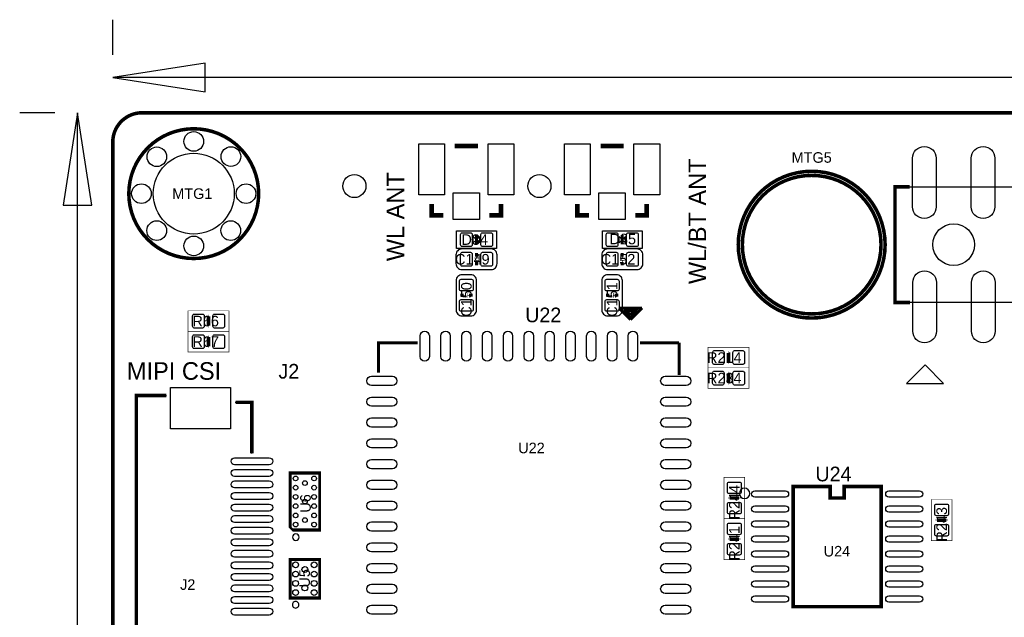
# Model space of a CAD drawing. Extents: x -4 to 121, y -2 to 74.
# Tile 5 of 8: x -4 to 39, y 48 to 74. Entities that reach past the tile are written whole.
import ezdxf
from ezdxf.enums import TextEntityAlignment as Align

# ---------------------------------------------------------------- set-up
doc = ezdxf.new("R2010")
doc.units = 0
for name, color, linetype in [('BG_DIMENSION', 2, 'CONTINUOUS'), ('BG_OUTLINE', 23, 'CONTINUOUS'), ('BG_SILKSCREEN_TOP', 7, 'CONTINUOUS'), ('PG_ASSEMBLY_TOP', 212, 'CONTINUOUS'), ('PG_SILKSCREEN_TOP', 7, 'CONTINUOUS'), ('PIN_TOP', 12, 'CONTINUOUS'), ('RD_ASSEMBLY_TOP', 23, 'CONTINUOUS')]:
    doc.layers.add(name, color=color, linetype=linetype)

msp = doc.modelspace()

# ---------------------------------------------------------------- linework, layer by layer
at = {"layer": 'BG_DIMENSION'}
for points in [[(0, 72.499982), (0, 74.026522)], [(3.999992, 72.15124), (0, 71.5264), (3.999992, 70.90156), (3.999992, 72.15124)], [(56.0959, 71.5264), (0, 71.5264)], [(-2.500122, 69.99986), (-4.024122, 69.99986)], [(-0.89916, 65.999868), (-1.524, 69.99986), (-2.14884, 65.999868), (-0.89916, 65.999868)], [(-1.524, 35.5219), (-1.524, 69.99986)]]:
    msp.add_lwpolyline(points, dxfattribs=at)
at = {"layer": 'BG_OUTLINE', "const_width": 0.1524}
msp.add_lwpolyline([(0, 1.4732), (0, 68.72986, -0.414214), (1.27, 69.99986), (118.72976, 69.99986, -0.414214), (119.99976, 68.72986), (119.99976, 1.27, -0.414214), (118.72976, 0), (1.27, 0, -0.414214), (0, 1.27), (0, 1.4732)], format="xyb", dxfattribs=at)
at = {"layer": 'PG_ASSEMBLY_TOP', "const_width": 0.1524}
msp.add_lwpolyline([(33.213548, 64.291972, 1), (27.219148, 64.291972, 1), (33.213548, 64.291972)], format="xyb", dxfattribs=at)
at = {"layer": 'PG_ASSEMBLY_TOP'}
for points in [[(33.81629, 66.792094), (84.61629, 66.792094), (84.61629, 61.79185), (33.81629, 61.79185), (33.81629, 66.792094)], [(2.315972, 40.568118), (1.016, 40.568118), (1.016, 57.767982), (2.315972, 57.767982)], [(6.01599, 55.257954), (6.01599, 57.468008), (5.2959, 57.468008)], [(7.705852, 51.978052), (7.705852, 54.377844), (8.905748, 54.377844), (8.905748, 51.978052), (7.705852, 51.978052)], [(7.705852, 49.038256), (7.705852, 50.638456), (8.905748, 50.638456), (8.905748, 49.038256), (7.705852, 49.038256)]]:
    msp.add_lwpolyline(points, dxfattribs=at)
for points in [[(16.586708, 64.885316), (16.586708, 64.125348), (14.86662, 64.125348), (14.86662, 64.885316)], [(22.88667, 64.885316), (22.88667, 64.125348), (21.166582, 64.125348), (21.166582, 64.885316)], [(35.116262, 59.092084), (34.316416, 58.291984), (35.916362, 58.291984)]]:
    msp.add_lwpolyline(points, close=True, dxfattribs=at)
for points in [[(14.837664, 63.851282), (14.837664, 63.470282, 0.414214), (15.091664, 63.216282), (16.361664, 63.216282, 0.414214), (16.615664, 63.470282), (16.615664, 63.851282, 0.414214), (16.361664, 64.105282), (15.091664, 64.105282, 0.414214), (14.837664, 63.851282)], [(21.137626, 63.851282), (21.137626, 63.470282, 0.414214), (21.391626, 63.216282), (22.661626, 63.216282, 0.414214), (22.915626, 63.470282), (22.915626, 63.851282, 0.414214), (22.661626, 64.105282), (21.391626, 64.105282, 0.414214), (21.137626, 63.851282)], [(15.096236, 61.214), (15.477236, 61.214, 0.414214), (15.731236, 61.468), (15.731236, 62.738, 0.414214), (15.477236, 62.992), (15.096236, 62.992, 0.414214), (14.842236, 62.738), (14.842236, 61.468, 0.414214), (15.096236, 61.214)], [(21.396198, 61.214), (21.777198, 61.214, 0.414214), (22.031198, 61.468), (22.031198, 62.738, 0.414214), (21.777198, 62.992), (21.396198, 62.992, 0.414214), (21.142198, 62.738), (21.142198, 61.468, 0.414214), (21.396198, 61.214)]]:
    msp.add_lwpolyline(points, format="xyb", dxfattribs=at)
for points, const_width in [([(15.625064, 63.711582), (15.828264, 63.711582)], 0.0254), ([(15.625064, 63.609982), (15.828264, 63.609982)], 0.0254), ([(15.726664, 63.838582), (15.726664, 63.711582)], 0.0254), ([(15.726664, 63.609982), (15.726664, 63.482982)], 0.0254), ([(21.925026, 63.711582), (22.128226, 63.711582)], 0.0254), ([(21.925026, 63.609982), (22.128226, 63.609982)], 0.0254), ([(22.026626, 63.838582), (22.026626, 63.711582)], 0.0254), ([(22.026626, 63.609982), (22.026626, 63.482982)], 0.0254), ([(15.235936, 62.0014), (15.235936, 62.2046)], 0.0254), ([(15.337536, 62.0014), (15.337536, 62.2046)], 0.0254), ([(21.535898, 62.0014), (21.535898, 62.2046)], 0.0254), ([(21.637498, 62.0014), (21.637498, 62.2046)], 0.0254), ([(15.108936, 62.103), (15.235936, 62.103)], 0.0254), ([(15.337536, 62.103), (15.464536, 62.103)], 0.0254), ([(21.408898, 62.103), (21.535898, 62.103)], 0.0254), ([(21.637498, 62.103), (21.764498, 62.103)], 0.0254), ([(3.2512, 61.4299), (3.2512, 60.5409), (5.0292, 60.5409), (5.0292, 61.4299), (3.2512, 61.4299)], 0.0254), ([(21.886672, 61.547756), (22.586696, 61.547756)], 0.127), ([(22.386798, 61.047884), (21.886672, 61.547756)], 0.127), ([(22.086824, 61.44768), (22.586696, 61.44768)], 0.127), ([(22.386798, 61.147706), (22.086824, 61.44768)], 0.127), ([(22.186646, 61.547756), (22.88667, 61.547756)], 0.127), ([(22.286722, 61.44768), (22.386798, 61.44768)], 0.127), ([(22.286722, 61.347858), (22.286722, 61.44768)], 0.127), ([(22.386798, 61.247782), (22.286722, 61.347858)], 0.127), ([(22.88667, 61.547756), (22.386798, 61.047884)], 0.127), ([(22.386798, 61.44768), (22.486874, 61.347858)], 0.127), ([(22.586696, 61.44768), (22.386798, 61.247782)], 0.127), ([(22.686772, 61.44768), (22.386798, 61.147706)], 0.127), ([(22.486874, 61.347858), (22.386798, 61.347858)], 0.127), ([(22.586696, 61.547756), (22.686772, 61.44768)], 0.127), ([(4.0894, 61.1378), (4.0894, 60.833), (4.191, 60.833), (4.191, 61.1378), (4.0894, 61.1378)], 0.0254), ([(4.1402, 61.2648), (4.1402, 61.1378)], 0.0254), ([(3.2512, 60.5409), (3.2512, 59.6519), (5.0292, 59.6519), (5.0292, 60.5409), (3.2512, 60.5409)], 0.0254), ([(4.1402, 60.706), (4.1402, 60.833)], 0.0254), ([(4.0894, 60.2488), (4.0894, 59.944), (4.191, 59.944), (4.191, 60.2488), (4.0894, 60.2488)], 0.0254), ([(4.1402, 60.3758), (4.1402, 60.2488)], 0.0254), ([(11.486642, 58.74766), (11.486642, 60.047886)], 0.127), ([(11.486642, 60.047886), (13.186664, 60.047886)], 0.127), ([(22.786848, 60.047886), (24.48687, 60.047886)], 0.127), ([(24.48687, 60.047886), (24.48687, 58.647838)], 0.127), ([(4.1402, 59.817), (4.1402, 59.944)], 0.0254), ([(25.731724, 59.851544), (25.731724, 58.962544), (27.509724, 58.962544), (27.509724, 59.851544), (25.731724, 59.851544)], 0.0254), ([(26.620724, 59.686444), (26.620724, 59.559444)], 0.0254), ([(26.569924, 59.559444), (26.569924, 59.254644), (26.671524, 59.254644), (26.671524, 59.559444), (26.569924, 59.559444)], 0.0254), ([(26.620724, 59.127644), (26.620724, 59.254644)], 0.0254), ([(25.731724, 58.962544), (25.731724, 58.073544), (27.509724, 58.073544), (27.509724, 58.962544), (25.731724, 58.962544)], 0.0254), ([(26.620724, 58.797444), (26.620724, 58.670444)], 0.0254), ([(26.569924, 58.670444), (26.569924, 58.365644), (26.671524, 58.365644), (26.671524, 58.670444), (26.569924, 58.670444)], 0.0254), ([(26.620724, 58.238644), (26.620724, 58.365644)], 0.0254), ([(27.3177, 54.219856), (26.4287, 54.219856), (26.4287, 52.441856), (27.3177, 52.441856), (27.3177, 54.219856)], 0.0254), ([(31.018226, 53.831744), (29.41828, 53.831744), (29.41828, 48.631856), (33.21812, 48.631856), (33.21812, 53.831744), (31.618174, 53.831744), (31.618174, 53.331872), (31.018226, 53.331872), (31.018226, 53.831744)], 0.0254), ([(26.5938, 53.330856), (26.7208, 53.330856)], 0.0254), ([(27.0256, 53.381656), (26.7208, 53.381656), (26.7208, 53.280056), (27.0256, 53.280056), (27.0256, 53.381656)], 0.0254), ([(27.1526, 53.330856), (27.0256, 53.330856)], 0.0254), ([(35.392106, 51.486562), (36.281106, 51.486562), (36.281106, 53.264562), (35.392106, 53.264562), (35.392106, 51.486562)], 0.0254), ([(27.3177, 52.441856), (26.4287, 52.441856), (26.4287, 50.663856), (27.3177, 50.663856), (27.3177, 52.441856)], 0.0254), ([(35.557206, 52.375562), (35.684206, 52.375562)], 0.0254), ([(35.684206, 52.324762), (35.989006, 52.324762), (35.989006, 52.426362), (35.684206, 52.426362), (35.684206, 52.324762)], 0.0254), ([(36.116006, 52.375562), (35.989006, 52.375562)], 0.0254), ([(26.5938, 51.552856), (26.7208, 51.552856)], 0.0254), ([(27.0256, 51.603656), (26.7208, 51.603656), (26.7208, 51.502056), (27.0256, 51.502056), (27.0256, 51.603656)], 0.0254), ([(27.1526, 51.552856), (27.0256, 51.552856)], 0.0254)]:
    msp.add_lwpolyline(points, dxfattribs=dict(at, const_width=const_width))
for points in [[(27.541728, 53.53177, 1), (27.094672, 53.53183, 1)], [(8.052054, 51.636422, 1), (7.769274, 51.636594, 1)], [(8.047228, 48.711612, 1), (7.764372, 48.711684, 1)]]:
    msp.add_lwpolyline(points, format="xyb", close=True, dxfattribs=at)
at = {"layer": 'PG_SILKSCREEN_TOP', "const_width": 0.1524}
for points in [[(6.30682, 66.49974, 1), (0.69342, 66.49974, 1), (6.30682, 66.49974)], [(33.391602, 64.291972, 1), (27.041094, 64.291972, 1), (33.391602, 64.291972)]]:
    msp.add_lwpolyline(points, format="xyb", dxfattribs=at)
at = {"layer": 'PG_SILKSCREEN_TOP'}
for points, const_width in [([(14.786864, 68.55587), (15.786608, 68.55587)], 0.199898), ([(21.086826, 68.55587), (22.08657, 68.55587)], 0.199898), ([(34.45637, 66.792094), (33.81629, 66.792094), (33.81629, 61.79185), (34.466276, 61.79185)], 0.1524), ([(13.786612, 66.055748), (13.786612, 65.555876), (14.286738, 65.555876)], 0.199898), ([(16.78686, 66.055748), (16.78686, 65.555876), (16.286734, 65.555876)], 0.199898), ([(20.086574, 66.055748), (20.086574, 65.555876), (20.5867, 65.555876)], 0.199898), ([(23.086822, 66.055748), (23.086822, 65.555876), (22.586696, 65.555876)], 0.199898), ([(15.726664, 64.305434), (15.726664, 64.70523)], 0.130048), ([(22.026626, 64.305434), (22.026626, 64.70523)], 0.130048), ([(15.790164, 63.851282), (15.663164, 63.851282)], 0.1524), ([(22.090126, 63.851282), (21.963126, 63.851282)], 0.1524), ([(15.663164, 63.470282), (15.790164, 63.470282)], 0.1524), ([(21.963126, 63.470282), (22.090126, 63.470282)], 0.1524), ([(15.096236, 62.1665), (15.096236, 62.0395)], 0.1524), ([(15.477236, 62.0395), (15.477236, 62.1665)], 0.1524), ([(21.396198, 62.1665), (21.396198, 62.0395)], 0.1524), ([(21.777198, 62.0395), (21.777198, 62.1665)], 0.1524), ([(21.886672, 61.547756), (22.586696, 61.547756)], 0.127), ([(22.386798, 61.047884), (21.886672, 61.547756)], 0.127), ([(22.086824, 61.44768), (22.586696, 61.44768)], 0.127), ([(22.386798, 61.147706), (22.086824, 61.44768)], 0.127), ([(22.186646, 61.547756), (22.88667, 61.547756)], 0.127), ([(22.286722, 61.44768), (22.386798, 61.44768)], 0.127), ([(22.286722, 61.347858), (22.286722, 61.44768)], 0.127), ([(22.386798, 61.247782), (22.286722, 61.347858)], 0.127), ([(22.88667, 61.547756), (22.386798, 61.047884)], 0.127), ([(22.386798, 61.44768), (22.486874, 61.347858)], 0.127), ([(22.586696, 61.44768), (22.386798, 61.247782)], 0.127), ([(22.686772, 61.44768), (22.386798, 61.147706)], 0.127), ([(22.486874, 61.347858), (22.386798, 61.347858)], 0.127), ([(22.586696, 61.547756), (22.686772, 61.44768)], 0.127), ([(4.1402, 60.7822), (4.1402, 61.1886)], 0.1524), ([(4.1402, 59.8932), (4.1402, 60.2996)], 0.1524), ([(11.486642, 58.74766), (11.486642, 60.047886), (13.186664, 60.047886)], 0.127), ([(22.786848, 60.047886), (24.48687, 60.047886)], 0.127), ([(24.48687, 60.047886), (24.48687, 58.647838)], 0.127), ([(26.620724, 59.203844), (26.620724, 59.610244)], 0.1524), ([(26.620724, 58.314844), (26.620724, 58.721244)], 0.1524), ([(2.315972, 57.767982), (1.016, 57.767982), (1.016, 40.568118), (2.315972, 40.568118)], 0.1524), ([(6.01599, 55.258208), (6.01599, 57.468008), (5.315966, 57.468008)], 0.1524), ([(7.655814, 52.077874), (7.655814, 54.427882), (8.955786, 54.427882), (8.955786, 51.928014), (7.805674, 51.928014), (7.655814, 52.077874)], 0.100076), ([(31.018226, 53.831744), (29.41828, 53.831744), (29.41828, 48.631856), (33.21812, 48.631856), (33.21812, 53.831744), (31.618174, 53.831744), (31.618174, 53.331872), (31.018226, 53.331872), (31.018226, 53.831744)], 0.1524), ([(26.67, 53.330856), (27.0764, 53.330856)], 0.1524), ([(36.039806, 52.375562), (35.633406, 52.375562)], 0.1524), ([(26.67, 51.552856), (27.0764, 51.552856)], 0.1524), ([(7.655814, 50.68824), (8.955786, 50.68824), (8.955786, 48.988472), (7.655814, 48.988472), (7.655814, 50.68824), (7.705852, 50.68824)], 0.100076)]:
    msp.add_lwpolyline(points, dxfattribs=dict(at, const_width=const_width))
for points in [[(15.726664, 64.505332), (15.58671, 64.365378), (15.58671, 64.645286)], [(15.726664, 64.505332), (15.866618, 64.365378), (15.866618, 64.645286)], [(22.026626, 64.505332), (21.886672, 64.365378), (21.886672, 64.645286)], [(22.026626, 64.505332), (22.16658, 64.365378), (22.16658, 64.645286)], [(35.116262, 59.092084), (34.316416, 58.291984), (35.916362, 58.291984)]]:
    msp.add_lwpolyline(points, close=True, dxfattribs=at)
for points in [[(27.541728, 53.53177, 1), (27.094672, 53.53183, 1)], [(8.052054, 51.636422, 1), (7.769274, 51.636594, 1)], [(8.047228, 48.711612, 1), (7.764372, 48.711684, 1)]]:
    msp.add_lwpolyline(points, format="xyb", close=True, dxfattribs=at)
at = {"layer": 'PIN_TOP'}
for points in [[(13.227812, 66.450972), (13.227812, 68.660772), (14.345412, 68.660772), (14.345412, 66.450972)], [(16.22806, 66.450972), (16.22806, 68.660772), (17.34566, 68.660772), (17.34566, 66.450972)], [(19.527774, 66.450972), (19.527774, 68.660772), (20.645374, 68.660772), (20.645374, 66.450972)], [(22.528022, 66.450972), (22.528022, 68.660772), (23.645622, 68.660772), (23.645622, 66.450972)], [(14.715236, 65.384426), (14.715236, 66.527426), (15.858236, 66.527426), (15.858236, 65.384426)], [(21.015198, 65.384426), (21.015198, 66.527426), (22.158198, 66.527426), (22.158198, 65.384426)], [(2.495042, 56.317896), (2.495042, 58.117994), (5.094986, 58.117994), (5.094986, 56.317896)]]:
    msp.add_lwpolyline(points, close=True, dxfattribs=at)
for points in [[(35.596322, 68.031995), (35.596322, 65.932177, -1), (34.576258, 65.932177), (34.576258, 68.031995, -1)], [(38.136322, 68.031995), (38.136322, 65.932177, -1), (37.116258, 65.932177), (37.116258, 68.031995, -1)], [(15.11173, 64.805306), (15.461742, 64.805306, -0.415686), (15.536672, 64.730376), (15.536672, 64.280288, -0.415686), (15.461742, 64.205358), (15.11173, 64.205358, -0.415686), (15.0368, 64.280288), (15.0368, 64.730376, -0.415686)], [(15.991586, 64.805306), (16.341598, 64.805306, -0.415686), (16.416528, 64.730376), (16.416528, 64.280288, -0.415686), (16.341598, 64.205358), (15.991586, 64.205358, -0.415686), (15.916656, 64.280288), (15.916656, 64.730376, -0.415686)], [(21.411692, 64.805306), (21.761704, 64.805306, -0.415686), (21.836634, 64.730376), (21.836634, 64.280288, -0.415686), (21.761704, 64.205358), (21.411692, 64.205358, -0.415686), (21.336762, 64.280288), (21.336762, 64.730376, -0.415686)], [(22.291548, 64.805306), (22.64156, 64.805306, -0.415686), (22.71649, 64.730376), (22.71649, 64.280288, -0.415686), (22.64156, 64.205358), (22.291548, 64.205358, -0.415686), (22.216618, 64.280288), (22.216618, 64.730376, -0.415686)], [(15.461742, 63.360808), (15.11173, 63.360808, -0.415686), (15.0368, 63.435738), (15.0368, 63.885826, -0.415686), (15.11173, 63.960756), (15.461742, 63.960756, -0.415686), (15.536672, 63.885826), (15.536672, 63.435738, -0.415686)], [(16.341598, 63.360808), (15.991586, 63.360808, -0.415686), (15.916656, 63.435738), (15.916656, 63.885826, -0.415686), (15.991586, 63.960756), (16.341598, 63.960756, -0.415686), (16.416528, 63.885826), (16.416528, 63.435738, -0.415686)], [(21.761704, 63.360808), (21.411692, 63.360808, -0.415686), (21.336762, 63.435738), (21.336762, 63.885826, -0.415686), (21.411692, 63.960756), (21.761704, 63.960756, -0.415686), (21.836634, 63.885826), (21.836634, 63.435738, -0.415686)], [(22.64156, 63.360808), (22.291548, 63.360808, -0.415686), (22.216618, 63.435738), (22.216618, 63.885826, -0.415686), (22.291548, 63.960756), (22.64156, 63.960756, -0.415686), (22.71649, 63.885826), (22.71649, 63.435738, -0.415686)], [(35.606228, 62.651767), (35.606228, 60.551949, -1), (34.586164, 60.551949), (34.586164, 62.651767, -1)], [(38.146228, 62.651767), (38.146228, 60.551949, -1), (37.126164, 60.551949), (37.126164, 62.651767, -1)], [(15.58671, 62.717934), (15.58671, 62.367922, -0.415686), (15.51178, 62.292992), (15.061692, 62.292992, -0.415686), (14.986762, 62.367922), (14.986762, 62.717934, -0.415686), (15.061692, 62.792864), (15.51178, 62.792864, -0.415686)], [(21.886672, 62.717934), (21.886672, 62.367922, -0.415686), (21.811742, 62.292992), (21.361654, 62.292992, -0.415686), (21.286724, 62.367922), (21.286724, 62.717934, -0.415686), (21.361654, 62.792864), (21.811742, 62.792864, -0.415686)], [(15.58671, 61.838078), (15.58671, 61.488066, -0.415686), (15.51178, 61.413136), (15.061692, 61.413136, -0.415686), (14.986762, 61.488066), (14.986762, 61.838078, -0.415686), (15.061692, 61.913008), (15.51178, 61.913008, -0.415686)], [(21.886672, 61.838078), (21.886672, 61.488066, -0.415686), (21.811742, 61.413136), (21.361654, 61.413136, -0.415686), (21.286724, 61.488066), (21.286724, 61.838078, -0.415686), (21.361654, 61.913008), (21.811742, 61.913008, -0.415686)], [(3.875278, 60.685426), (3.525266, 60.685426, -0.415686), (3.450336, 60.760356), (3.450336, 61.210444, -0.415686), (3.525266, 61.285374), (3.875278, 61.285374, -0.415686), (3.950208, 61.210444), (3.950208, 60.760356, -0.415686)], [(4.755134, 60.685426), (4.405122, 60.685426, -0.415686), (4.330192, 60.760356), (4.330192, 61.210444, -0.415686), (4.405122, 61.285374), (4.755134, 61.285374, -0.415686), (4.830064, 61.210444), (4.830064, 60.760356, -0.415686)], [(13.686663, 60.347733), (13.686663, 59.447811, -1), (13.286613, 59.447811), (13.286613, 60.347733, -1)], [(14.586839, 60.347733), (14.586839, 59.447811, -1), (14.186789, 59.447811), (14.186789, 60.347733, -1)], [(15.486761, 60.347733), (15.486761, 59.447811, -1), (15.086711, 59.447811), (15.086711, 60.347733, -1)], [(16.386683, 60.347733), (16.386683, 59.447811, -1), (15.986633, 59.447811), (15.986633, 60.347733, -1)], [(17.286859, 60.347733), (17.286859, 59.447811, -1), (16.886809, 59.447811), (16.886809, 60.347733, -1)], [(18.186781, 60.347733), (18.186781, 59.447811, -1), (17.786731, 59.447811), (17.786731, 60.347733, -1)], [(19.086703, 60.347733), (19.086703, 59.447811, -1), (18.686653, 59.447811), (18.686653, 60.347733, -1)], [(19.986879, 60.347733), (19.986879, 59.447811, -1), (19.586829, 59.447811), (19.586829, 60.347733, -1)], [(20.886801, 60.347733), (20.886801, 59.447811, -1), (20.486751, 59.447811), (20.486751, 60.347733, -1)], [(21.786723, 60.347733), (21.786723, 59.447811, -1), (21.386673, 59.447811), (21.386673, 60.347733, -1)], [(22.686899, 60.347733), (22.686899, 59.447811, -1), (22.286849, 59.447811), (22.286849, 60.347733, -1)], [(3.875278, 59.796426), (3.525266, 59.796426, -0.415686), (3.450336, 59.871356), (3.450336, 60.321444, -0.415686), (3.525266, 60.396374), (3.875278, 60.396374, -0.415686), (3.950208, 60.321444), (3.950208, 59.871356, -0.415686)], [(4.755134, 59.796426), (4.405122, 59.796426, -0.415686), (4.330192, 59.871356), (4.330192, 60.321444, -0.415686), (4.405122, 60.396374), (4.755134, 60.396374, -0.415686), (4.830064, 60.321444), (4.830064, 59.871356, -0.415686)], [(26.355802, 59.10707), (26.00579, 59.10707, -0.415686), (25.93086, 59.182), (25.93086, 59.632088, -0.415686), (26.00579, 59.707018), (26.355802, 59.707018, -0.415686), (26.430732, 59.632088), (26.430732, 59.182, -0.415686)], [(27.235658, 59.10707), (26.885646, 59.10707, -0.415686), (26.810716, 59.182), (26.810716, 59.632088, -0.415686), (26.885646, 59.707018), (27.235658, 59.707018, -0.415686), (27.310588, 59.632088), (27.310588, 59.182, -0.415686)], [(26.355802, 58.21807), (26.00579, 58.21807, -0.415686), (25.93086, 58.293), (25.93086, 58.743088, -0.415686), (26.00579, 58.818018), (26.355802, 58.818018, -0.415686), (26.430732, 58.743088), (26.430732, 58.293, -0.415686)], [(27.235658, 58.21807), (26.885646, 58.21807, -0.415686), (26.810716, 58.293), (26.810716, 58.743088, -0.415686), (26.885646, 58.818018), (27.235658, 58.818018, -0.415686), (27.310588, 58.743088), (27.310588, 58.293, -0.415686)], [(12.086717, 58.197623), (11.186795, 58.197623, -1), (11.186795, 58.597673), (12.086717, 58.597673, -1)], [(23.886795, 58.597673), (24.786717, 58.597673, -1), (24.786717, 58.197623), (23.886795, 58.197623, -1)], [(12.086717, 57.297701), (11.186795, 57.297701, -1), (11.186795, 57.697751), (12.086717, 57.697751, -1)], [(23.886795, 57.697751), (24.786717, 57.697751, -1), (24.786717, 57.297701), (23.886795, 57.297701, -1)], [(12.086717, 56.397779), (11.186795, 56.397779, -1), (11.186795, 56.797829), (12.086717, 56.797829, -1)], [(23.886795, 56.797829), (24.786717, 56.797829, -1), (24.786717, 56.397779), (23.886795, 56.397779, -1)], [(12.086717, 55.497857), (11.186795, 55.497857, -1), (11.186795, 55.897907), (12.086717, 55.897907, -1)], [(23.886795, 55.897907), (24.786717, 55.897907, -1), (24.786717, 55.497857), (23.886795, 55.497857, -1)], [(6.765798, 54.768115), (5.265674, 54.768115, -1), (5.265674, 55.068089), (6.765798, 55.068089, -1)], [(12.086717, 54.597681), (11.186795, 54.597681, -1), (11.186795, 54.997731), (12.086717, 54.997731, -1)], [(23.886795, 54.997731), (24.786717, 54.997731, -1), (24.786717, 54.597681), (23.886795, 54.597681, -1)], [(6.765798, 54.267989), (5.265674, 54.267989, -1), (5.265674, 54.567963), (6.765798, 54.567963, -1)], [(6.765798, 53.768117), (5.265674, 53.768117, -1), (5.265674, 54.068091), (6.765798, 54.068091, -1)], [(12.086717, 53.697759), (11.186795, 53.697759, -1), (11.186795, 54.097809), (12.086717, 54.097809, -1)], [(23.886795, 54.097809), (24.786717, 54.097809, -1), (24.786717, 53.697759), (23.886795, 53.697759, -1)], [(26.573226, 53.595778), (26.573226, 53.94579, -0.415686), (26.648156, 54.02072), (27.098244, 54.02072, -0.415686), (27.173174, 53.94579), (27.173174, 53.595778, -0.415686), (27.098244, 53.520848), (26.648156, 53.520848, -0.415686)], [(29.083254, 53.371877), (27.75331, 53.371877, -1), (27.75331, 53.641879), (29.083254, 53.641879, -1)], [(34.88309, 53.371877), (33.553146, 53.371877, -1), (33.553146, 53.641879), (34.88309, 53.641879, -1)], [(6.765798, 53.267991), (5.265674, 53.267991, -1), (5.265674, 53.567965), (6.765798, 53.567965, -1)], [(6.765798, 52.768119), (5.265674, 52.768119, -1), (5.265674, 53.068093), (6.765798, 53.068093, -1)], [(12.086717, 52.797837), (11.186795, 52.797837, -1), (11.186795, 53.197887), (12.086717, 53.197887, -1)], [(23.886795, 53.197887), (24.786717, 53.197887, -1), (24.786717, 52.797837), (23.886795, 52.797837, -1)], [(26.573226, 52.715922), (26.573226, 53.065934, -0.415686), (26.648156, 53.140864), (27.098244, 53.140864, -0.415686), (27.173174, 53.065934), (27.173174, 52.715922, -0.415686), (27.098244, 52.640992), (26.648156, 52.640992, -0.415686)], [(29.083254, 52.721891), (27.75331, 52.721891, -1), (27.75331, 52.991893), (29.083254, 52.991893, -1)], [(34.88309, 52.721891), (33.553146, 52.721891, -1), (33.553146, 52.991893), (34.88309, 52.991893, -1)], [(36.13658, 52.990496), (36.13658, 52.640484, -0.415686), (36.06165, 52.565554), (35.611562, 52.565554, -0.415686), (35.536632, 52.640484), (35.536632, 52.990496, -0.415686), (35.611562, 53.065426), (36.06165, 53.065426, -0.415686)], [(6.765798, 52.267993), (5.265674, 52.267993, -1), (5.265674, 52.567967), (6.765798, 52.567967, -1)], [(6.765798, 51.768121), (5.265674, 51.768121, -1), (5.265674, 52.068095), (6.765798, 52.068095, -1)], [(12.086717, 51.897661), (11.186795, 51.897661, -1), (11.186795, 52.297711), (12.086717, 52.297711, -1)], [(23.886795, 52.297711), (24.786717, 52.297711, -1), (24.786717, 51.897661), (23.886795, 51.897661, -1)], [(26.573226, 51.817778), (26.573226, 52.16779, -0.415686), (26.648156, 52.24272), (27.098244, 52.24272, -0.415686), (27.173174, 52.16779), (27.173174, 51.817778, -0.415686), (27.098244, 51.742848), (26.648156, 51.742848, -0.415686)], [(29.083254, 52.071905), (27.75331, 52.071905, -1), (27.75331, 52.341907), (29.083254, 52.341907, -1)], [(34.88309, 52.071905), (33.553146, 52.071905, -1), (33.553146, 52.341907), (34.88309, 52.341907, -1)], [(36.13658, 52.11064), (36.13658, 51.760628, -0.415686), (36.06165, 51.685698), (35.611562, 51.685698, -0.415686), (35.536632, 51.760628), (35.536632, 52.11064, -0.415686), (35.611562, 52.18557), (36.06165, 52.18557, -0.415686)], [(6.765798, 51.267995), (5.265674, 51.267995, -1), (5.265674, 51.567969), (6.765798, 51.567969, -1)], [(29.083254, 51.421919), (27.75331, 51.421919, -1), (27.75331, 51.691921), (29.083254, 51.691921, -1)], [(34.88309, 51.421919), (33.553146, 51.421919, -1), (33.553146, 51.691921), (34.88309, 51.691921, -1)], [(12.086717, 50.997739), (11.186795, 50.997739, -1), (11.186795, 51.397789), (12.086717, 51.397789, -1)], [(23.886795, 51.397789), (24.786717, 51.397789, -1), (24.786717, 50.997739), (23.886795, 50.997739, -1)], [(26.573226, 50.937922), (26.573226, 51.287934, -0.415686), (26.648156, 51.362864), (27.098244, 51.362864, -0.415686), (27.173174, 51.287934), (27.173174, 50.937922, -0.415686), (27.098244, 50.862992), (26.648156, 50.862992, -0.415686)], [(6.765798, 50.768123), (5.265674, 50.768123, -1), (5.265674, 51.068097), (6.765798, 51.068097, -1)], [(29.083254, 50.771933), (27.75331, 50.771933, -1), (27.75331, 51.041935), (29.083254, 51.041935, -1)], [(34.88309, 50.771933), (33.553146, 50.771933, -1), (33.553146, 51.041935), (34.88309, 51.041935, -1)], [(6.765798, 50.267997), (5.265674, 50.267997, -1), (5.265674, 50.567971), (6.765798, 50.567971, -1)], [(12.086717, 50.097817), (11.186795, 50.097817, -1), (11.186795, 50.497867), (12.086717, 50.497867, -1)], [(23.886795, 50.497867), (24.786717, 50.497867, -1), (24.786717, 50.097817), (23.886795, 50.097817, -1)], [(29.083254, 50.121947), (27.75331, 50.121947, -1), (27.75331, 50.391949), (29.083254, 50.391949, -1)], [(34.88309, 50.121947), (33.553146, 50.121947, -1), (33.553146, 50.391949), (34.88309, 50.391949, -1)], [(6.765798, 49.768125), (5.265674, 49.768125, -1), (5.265674, 50.068099), (6.765798, 50.068099, -1)], [(6.765798, 49.267999), (5.265674, 49.267999, -1), (5.265674, 49.567973), (6.765798, 49.567973, -1)], [(12.086717, 49.197641), (11.186795, 49.197641, -1), (11.186795, 49.597691), (12.086717, 49.597691, -1)], [(23.886795, 49.597691), (24.786717, 49.597691, -1), (24.786717, 49.197641), (23.886795, 49.197641, -1)], [(29.083254, 49.471961), (27.75331, 49.471961, -1), (27.75331, 49.741963), (29.083254, 49.741963, -1)], [(34.88309, 49.471961), (33.553146, 49.471961, -1), (33.553146, 49.741963), (34.88309, 49.741963, -1)], [(6.765798, 48.768127), (5.265674, 48.768127, -1), (5.265674, 49.068101), (6.765798, 49.068101, -1)], [(29.083254, 48.821975), (27.75331, 48.821975, -1), (27.75331, 49.091977), (29.083254, 49.091977, -1)], [(34.88309, 48.821975), (33.553146, 48.821975, -1), (33.553146, 49.091977), (34.88309, 49.091977, -1)], [(6.765798, 48.268001), (5.265674, 48.268001, -1), (5.265674, 48.567975), (6.765798, 48.567975, -1)], [(12.086717, 48.297719), (11.186795, 48.297719, -1), (11.186795, 48.697769), (12.086717, 48.697769, -1)], [(23.886795, 48.697769), (24.786717, 48.697769, -1), (24.786717, 48.297719), (23.886795, 48.297719, -1)]]:
    msp.add_lwpolyline(points, format="xyb", close=True, dxfattribs=at)
for centre, radius in [((3.50012, 68.76034), 0.424942), ((1.905, 68.09486), 0.424942), ((3.50012, 66.49974), 1.75006), ((5.1054, 68.10502), 0.424942), ((10.445496, 66.827908), 0.499999), ((18.44548, 66.827908), 0.499999), ((30.216348, 64.291972), 2.9972), ((1.23952, 66.49974), 0.424942), ((5.76072, 66.49974), 0.424942), ((1.89992, 64.89954), 0.424942), ((5.10032, 64.89954), 0.424942), ((36.35629, 64.291972), 0.900049), ((3.50012, 64.23914), 0.424942), ((7.90575, 54.177946), 0.1016), ((8.3058, 53.978048), 0.1016), ((8.70585, 54.177946), 0.1016), ((7.90575, 53.777896), 0.1016), ((8.70585, 53.777896), 0.1016), ((7.90575, 53.377846), 0.1016), ((8.3058, 53.177948), 0.1016), ((8.70585, 53.377846), 0.1016), ((7.90575, 52.97805), 0.1016), ((8.70585, 52.97805), 0.1016), ((7.90575, 52.578), 0.1016), ((8.3058, 52.377848), 0.1016), ((8.70585, 52.578), 0.1016), ((7.90575, 52.17795), 0.1016), ((8.70585, 52.17795), 0.1016), ((7.90575, 50.438304), 0.124968), ((8.3058, 50.238406), 0.124968), ((8.70585, 50.438304), 0.124968), ((7.90575, 50.038254), 0.124968), ((8.70585, 50.038254), 0.124968), ((7.90575, 49.638458), 0.124968), ((8.3058, 49.438306), 0.124968), ((8.70585, 49.638458), 0.124968), ((7.90575, 49.238408), 0.124968), ((8.70585, 49.238408), 0.124968)]:
    msp.add_circle(centre, radius, dxfattribs=at)

# ---------------------------------------------------------------- texts
at = {"layer": 'BG_SILKSCREEN_TOP', "width": 1.000333}
for s, p in [('WL/BT ANT', (25.654, 62.5856)), ('WL ANT', (12.5984, 63.5762))]:
    msp.add_text(s, height=0.762, rotation=90, dxfattribs=at).set_placement(p)
at = {"layer": 'BG_SILKSCREEN_TOP'}
for s, height, width, p in [('U22', 0.635, 1.0004, (17.8308, 60.9346)), ('MIPI CSI', 0.762, 1.000333, (0.6096, 58.4454)), ('J2', 0.635, 1.0004, (7.1628, 58.4962)), ('U24', 0.635, 1.0004, (30.3784, 54.0512))]:
    msp.add_text(s, height=height, dxfattribs=dict(at, width=width)).set_placement(p)
at = {"layer": 'RD_ASSEMBLY_TOP', "width": 1.022222}
msp.add_text('MTG5', height=0.4572, dxfattribs=at).set_placement((30.216348, 67.835272), align=Align.CENTER)
for s, p in [('MTG1', (2.57048, 66.27114)), ('D34', (15.0749, 64.283844)), ('D35', (21.4757, 64.309244)), ('C149', (14.797024, 63.432182)), ('C152', (21.096986, 63.432182)), ('R66', (3.44424, 60.7568)), ('R67', (3.44424, 59.8678)), ('R214', (25.691084, 59.178444)), ('R234', (25.691084, 58.289444)), ('U22', (17.529556, 55.266844)), ('U24', (30.734, 50.8)), ('J2', (2.910332, 49.355756))]:
    msp.add_text(s, height=0.4572, dxfattribs=at).set_placement(p)
for s, p in [('C150', (15.515336, 61.17336)), ('C151', (21.815298, 61.17336)), ('R244', (27.1018, 52.401216)), ('U6', (8.5598, 52.695856)), ('R243', (36.065206, 51.445922)), ('R241', (27.1018, 50.623216)), ('U5', (8.5217, 49.455578))]:
    msp.add_text(s, height=0.4572, rotation=90, dxfattribs=at).set_placement(p)

doc.saveas('drawing.dxf')
